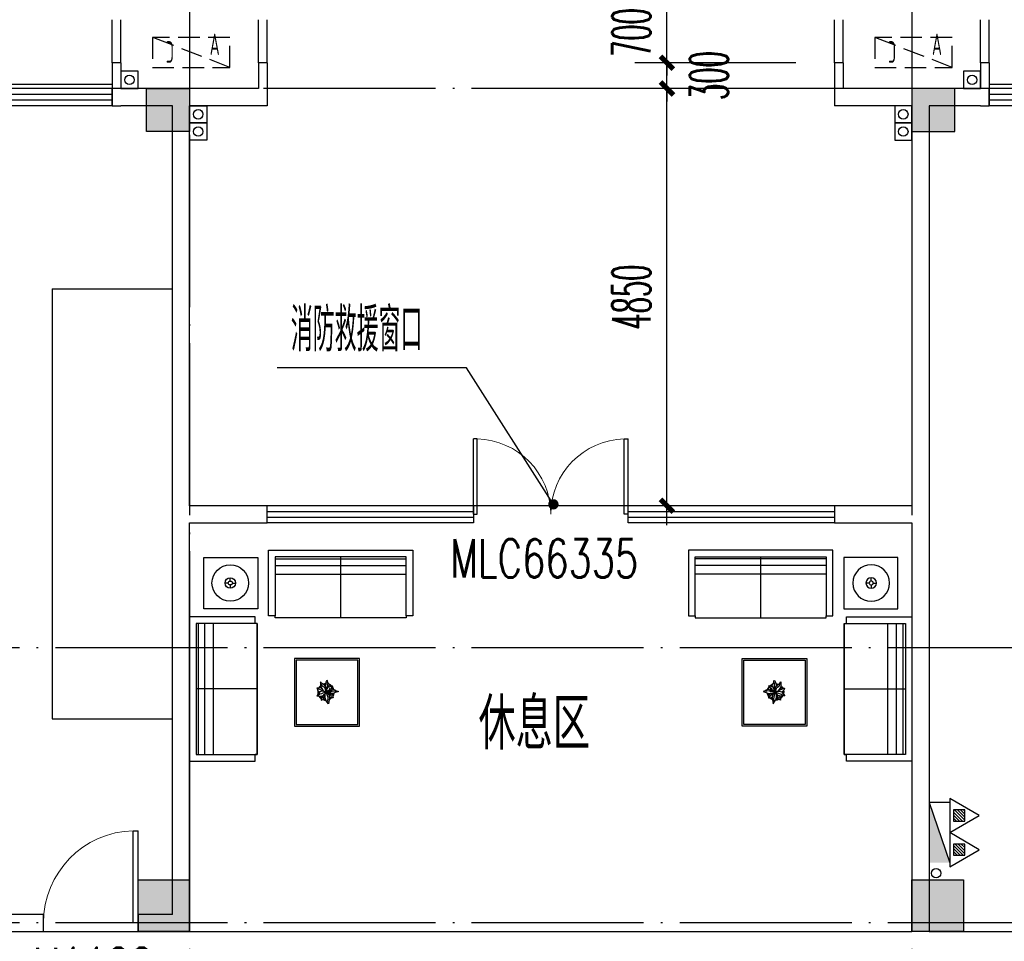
# Model space of a CAD drawing. Extents: x 1779708 to 7299578, y -1121471 to 88434.
# Tile 110 of 256: x 4354691 to 4366142, y -1019757 to -1009043. Entities that reach past the tile are written whole.
import ezdxf

# ---------------------------------------------------------------- set-up
doc = ezdxf.new("R2010")
doc.units = 0
doc.header["$LTSCALE"] = 1000
doc.header["$MEASUREMENT"] = 0
doc.linetypes.add('DASH', pattern=[0.35, 0.25, -0.1])
doc.linetypes.add('DOTE', pattern=[2.42, 2, -0.2, 0.02, -0.2])
doc.layers.get('0').update_dxf_attribs({"linetype": 'CONTINUOUS'})
doc.layers.get('Defpoints').update_dxf_attribs({"linetype": 'CONTINUOUS'})
for name, color, linetype in [('11111111111111111111111111111', 50, 'DASH'), ('DIM_LEAD', 3, 'CONTINUOUS'), ('DIM_污水', 3, 'CONTINUOUS'), ('DOTE', 1, 'DOTE'), ('EQUIP_灭火器', 7, 'CONTINUOUS'), ('FUR', 9, 'CONTINUOUS'), ('P_PS_DIM', 1, 'CONTINUOUS'), ('PUB_DIM', 3, 'CONTINUOUS'), ('PUB_TEXT', 7, 'CONTINUOUS'), ('SPACE', 7, 'CONTINUOUS'), ('WALL', 255, 'CONTINUOUS'), ('WINDOW', 2, 'CONTINUOUS'), ('WINDOW_TEXT', 7, 'CONTINUOUS'), ('墙柱', 2, 'CONTINUOUS'), ('室外构件', 4, 'CONTINUOUS'), ('看线', 3, 'CONTINUOUS'), ('空调机位表示', 70, 'CONTINUOUS'), ('道路', 33, 'CONTINUOUS')]:
    doc.layers.add(name, color=color, linetype=linetype)
doc.styles.add('_TCH_DIM', font='SIMPLEX.shx', dxfattribs={"width": 0.7, "bigfont": 'GBCBIG.shx'})
doc.styles.add('_TCH_DIM_T3', font='SIMPLEX.shx', dxfattribs={"width": 0.494118, "bigfont": 'GBCBIG.shx'})
doc.styles.add('_TCH_SPACE', font='SIMPLEX', dxfattribs={"height": 5, "bigfont": 'GBCBIG'})
doc.styles.add('_TCH_WINDOW', font='SIMPLEX', dxfattribs={"height": 3.5, "bigfont": 'GBCBIG'})
doc.styles.get("Standard").update_dxf_attribs({"font": 'GBENOR', "bigfont": 'GBCBIG'})
doc.dimstyles.new('_TCH_ARCH&&150', dxfattribs={"dimtxt": 446.25, "dimasz": 150, "dimexe": 375, "dimexo": 450, "dimgap": 189.375, "dimtad": 1, "dimdec": 0, "dimzin": 0, "dimdsep": 46, "dimtxsty": '_TCH_DIM_T3', "dimblk": 'ARCHTICK', "dimcen": 0.09, "dimdle": 225, "dimclrt": 7, "dimazin": 2, "dimtfac": 1, "dimtdec": 0, "dimtix": 1, "dimtmove": 2, "dimatfit": 3, "dimfxl": 250, "dimtolj": 1, "dimtzin": 0, "dimarcsym": 0})

# ---------------------------------------------------------------- blocks, each defined once
blk = doc.blocks.new('A$C159220C3')
at = {"layer": 'DOTE'}
for p, q in [((42800, 149200), (42800, 7200)), ((51200, 149200), (51200, 7200)), ((86800, 60200), (7200, 60200)), ((86800, 53700), (7200, 53700)), ((86800, 50500), (7200, 50500))]:
    blk.add_line(p, q, dxfattribs=at)
blk = doc.blocks.new('A$C2BDF0305')
at = {"layer": 'FUR', "color": 9}
for p, q in [((1400, 5877), (0, 5877)), ((1400, 877), (1400, 5877)), ((1400, 877), (0, 877))]:
    blk.add_line(p, q, dxfattribs=at)
blk = doc.blocks.new('A$C46E9187A')
at = {"layer": '空调机位表示', "linetype": 'DASH'}
blk.add_lwpolyline([(0, 0), (0, 350), (900, 350), (900, 0)], close=True, dxfattribs=at)
blk.add_lwpolyline([(0, 0), (900, 350)], dxfattribs=at)
at = {"layer": '空调机位表示', "width": 0.6}
for s, p in [('A', (118, 145)), ('C', (651, 55))]:
    blk.add_text(s, height=250, dxfattribs=at).set_placement(p)
blk = doc.blocks.new('a1')
at = {"layer": '11111111111111111111111111111'}
for p, q in [((59122, 49136), (59122, 48936)), ((59322, 49136), (59122, 49136)), ((59322, 48936), (59322, 49136)), ((59122, 48936), (59322, 48936))]:
    blk.add_line(p, q, dxfattribs=at)
blk = doc.blocks.new('$TwtSys$00000545')
h = blk.add_hatch()
h.set_pattern_fill('ANSI31', color=256, scale=200, angle=180, style=0)
h.set_pattern_definition([(225, (199409.273, 63921.482), (17.6776695, -17.6776695), [])])
h.paths.add_polyline_path([(65, 174), (-65, 174), (-65, 44), (65, 44)])
for p, q in [((0, 344), (-198, 0)), ((198, 0), (0, 344)), ((-198, 0), (198, 0))]:
    blk.add_line(p, q)
blk.add_lwpolyline([(65, 174), (-65, 174), (-65, 44), (65, 44)], close=True)
blk = doc.blocks.new('$WINLIB2D$00000001')
at = {"color": 0}
for points in [[(-0.5, 0.5), (-0.5, -0.5)], [(-0.5, 0.5), (0.5, 0.5)], [(0.5, -0.5), (0.5, 0.5)], [(0.5, 0.1667), (-0.5, 0.1667)], [(0.5, -0.1667), (-0.5, -0.1667)], [(-0.5, -0.5), (0.5, -0.5)]]:
    blk.add_lwpolyline(points, dxfattribs=at)
blk = doc.blocks.new('$plan$00002595')
at = {"layer": 'FUR'}
for p, q in [((2519, 1538), (995, 1538)), ((995, 1538), (995, 852)), ((995, 1512), (2519, 1512)), ((1757, 826), (1757, 1538)), ((2519, 852), (2519, 1538)), ((995, 1436), (2519, 1436)), ((473, 1255), (473, 1293)), ((995, 1334), (2519, 1334)), ((450, 1232), (412, 1232)), ((473, 1210), (473, 1171)), ((496, 1232), (534, 1232)), ((76, 762), (76, -762)), ((762, 762), (76, 762)), ((102, -762), (102, 762)), ((178, -762), (178, 762)), ((279, -762), (279, 762)), ((1955, 335), (1240, 335)), ((1240, 335), (1240, -413)), ((1955, -413), (1955, 335)), ((787, 0), (76, 0)), ((1495, 11), (1480, 9)), ((1480, 9), (1486, -6)), ((1491, 4), (1517, -7)), ((1508, 13), (1495, 11)), ((1523, 13), (1508, 13)), ((1535, 69), (1523, 82)), ((1523, 82), (1523, 66)), ((1523, 66), (1524, 28)), ((1541, 3), (1523, 13)), ((1524, 28), (1536, 7)), ((1557, 53), (1535, 69)), ((1540, 40), (1535, 55)), ((1536, 7), (1549, -8)), ((1542, 34), (1540, 40)), ((1550, 27), (1542, 34)), ((1563, 22), (1550, 27)), ((1568, 42), (1557, 53)), ((1575, 9), (1563, 22)), ((1581, 28), (1568, 42)), ((1579, -11), (1575, 9)), ((1580, 43), (1578, 34)), ((1582, 63), (1580, 43)), ((1587, 10), (1581, 28)), ((1585, 81), (1582, 63)), ((1593, 94), (1585, 81)), ((1597, 18), (1587, 2)), ((1591, -21), (1587, 10)), ((1590, -13), (1600, 3)), ((1604, 98), (1593, 94)), ((1596, 74), (1600, 51)), ((1602, 38), (1597, 18)), ((1600, 51), (1602, 38)), ((1600, 3), (1612, 21)), ((1605, 95), (1604, 98)), ((1607, 79), (1605, 95)), ((1610, 69), (1607, 79)), ((1619, 59), (1610, 69)), ((1612, 21), (1633, 30)), ((1615, 22), (1620, 32)), ((1623, 48), (1619, 59)), ((1620, 32), (1623, 48)), ((1630, 5), (1633, 14)), ((1630, -8), (1630, 5)), ((1633, 30), (1650, 33)), ((1646, 6), (1642, -14)), ((1653, 24), (1646, 6)), ((1650, 33), (1666, 36)), ((1666, 36), (1653, 24)), ((1491, -64), (1478, -80)), ((1478, -80), (1501, -79)), ((1486, -6), (1489, -14)), ((1489, -14), (1503, -31)), ((1504, -48), (1491, -64)), ((1516, -61), (1495, -75)), ((1501, -79), (1519, -84)), ((1503, -31), (1513, -34)), ((1514, -35), (1504, -48)), ((1527, -30), (1514, -35)), ((1532, -57), (1516, -61)), ((1517, -7), (1528, -11)), ((1519, -84), (1539, -81)), ((1544, -26), (1527, -30)), ((1528, -11), (1558, -26)), ((1531, -105), (1528, -129)), ((1540, -87), (1531, -105)), ((1551, -48), (1532, -57)), ((1539, -81), (1557, -75)), ((1548, -79), (1540, -87)), ((1563, -27), (1544, -26)), ((1558, -98), (1544, -105)), ((1549, -8), (1559, -24)), ((1566, -44), (1551, -48)), ((1552, -123), (1562, -110)), ((1557, -75), (1565, -64)), ((1566, -88), (1558, -98)), ((1559, -24), (1580, -35)), ((1562, -110), (1576, -97)), ((1565, -64), (1576, -55)), ((1581, -33), (1566, -44)), ((1574, -75), (1566, -88)), ((1576, -70), (1579, -50)), ((1576, -55), (1578, -51)), ((1576, -96), (1576, -70)), ((1580, -116), (1576, -96)), ((1587, -32), (1579, -11)), ((1579, -50), (1585, -30)), ((1580, -35), (1587, -32)), ((1585, -30), (1605, -48)), ((1585, -32), (1596, -66)), ((1587, -34), (1591, -21)), ((1589, -32), (1598, -21)), ((1589, -35), (1589, -32)), ((1605, -33), (1589, -35)), ((1591, -35), (1618, -36)), ((1596, -66), (1607, -95)), ((1598, -21), (1612, -13)), ((1619, -50), (1602, -46)), ((1616, -27), (1605, -33)), ((1605, -48), (1622, -77)), ((1608, -113), (1605, -135)), ((1607, -95), (1608, -113)), ((1630, -64), (1611, -59)), ((1612, -13), (1625, -15)), ((1631, -27), (1616, -27)), ((1618, -36), (1640, -35)), ((1634, -51), (1619, -50)), ((1622, -77), (1625, -115)), ((1637, -100), (1623, -92)), ((1625, -15), (1630, -8)), ((1642, -71), (1630, -64)), ((1642, -14), (1631, -27)), ((1669, -51), (1634, -51)), ((1650, -101), (1637, -100)), ((1640, -13), (1656, -9)), ((1640, -35), (1650, -26)), ((1640, -52), (1653, -60)), ((1649, -82), (1642, -71)), ((1654, -88), (1649, -82)), ((1650, -26), (1659, -24)), ((1668, -101), (1650, -101)), ((1653, -60), (1666, -76)), ((1656, -9), (1679, -6)), ((1659, -24), (1684, -22)), ((1666, -76), (1667, -90)), ((1667, -90), (1668, -101)), ((1693, -42), (1669, -51)), ((1679, -6), (1698, -12)), ((1684, -22), (1699, -29)), ((1718, -34), (1693, -42)), ((1698, -12), (1707, -24)), ((1707, -24), (1719, -27)), ((1730, -28), (1718, -34)), ((1719, -27), (1730, -28)), ((1528, -129), (1537, -126)), ((1537, -126), (1552, -123)), ((1589, -139), (1580, -116)), ((1600, -152), (1589, -139)), ((1615, -171), (1600, -152)), ((1605, -135), (1608, -145)), ((1619, -144), (1615, -171)), ((1625, -115), (1619, -144)), ((1240, -413), (1955, -413)), ((76, -762), (762, -762))]:
    blk.add_line(p, q, dxfattribs=at)
for points in [[(2519, 852), (2519, 826), (995, 826), (995, 852), (919, 852), (919, 1614), (2596, 1614), (2596, 852)], [(792, 930), (164, 930), (164, 1530), (792, 1530)], [(787, 762), (762, 762), (762, 838), (0, 838), (0, -838), (762, -838), (762, -762), (787, -762)], [(787, 762), (787, 762), (787, -762), (762, -762), (787, -762)], [(1975, -433), (1975, 355), (1220, 355), (1220, -433)]]:
    blk.add_lwpolyline(points, close=True, dxfattribs=at)
for radius in [213, 61, 22.9]:
    blk.add_circle((473, 1232), radius, dxfattribs=at)
for radius, start, end in [(96, 130.6606, 151.3393), (88, 135.0835, 147.5023), (96, 92.503, 110.4563), (88, 93.2699, 107.4002), (96, 44.8021, 69.1804), (88, 48.4756, 65.3347), (88, 17.9864, 40.5771), (96, 17.123, 40.9816), (96, 169.7038, 196.1281), (88, 174.1886, 192.4028), (96, 208.3455, 234.4541), (88, 213.3868, 232.0756), (96, 292.9768, 315.8473), (88, 296.2761, 311.1349), (88, 332.6899, 349.5345), (96, 326.9563, 352.295), (96, 248.5862, 269.7442), (88, 250.6559, 267.5058)]:
    blk.add_arc((1586, -34), radius, start, end, dxfattribs=at)
blk = doc.blocks.new('_ArchTick')
at = {"color": 0, "linetype": 'ByBlock', "const_width": 0.4}
blk.add_lwpolyline([(-0.5, -0.5), (0.5, 0.5)], dxfattribs=at)
blk = doc.blocks.new('*D4959')
at = {"layer": 'Defpoints', "color": 0, "transparency": 16777216}
for p in [(4362219, -1008843), (4364167, -1008843), (4364167, -1009543)]:
    blk.add_point(p, dxfattribs=at)
at = {"layer": 'PUB_DIM', "color": 0, "lineweight": -2, "transparency": 16777216}
for p, q in [((4362219, -1008843), (4362219, -1008693)), ((4363717, -1008843), (4361844, -1008843)), ((4362219, -1009543), (4362219, -1008843)), ((4363717, -1009543), (4361844, -1009543)), ((4362219, -1009543), (4362219, -1009693))]:
    blk.add_line(p, q, dxfattribs=at)
at = {"layer": 'PUB_DIM', "color": 0, "lineweight": -2, "transparency": 16777216, "xscale": 150, "yscale": 150, "zscale": 150}
for p, rotation in [((4362219, -1008843), 270), ((4362219, -1009543), 90)]:
    blk.add_blockref('_ArchTick', p, dxfattribs=dict(at, rotation=rotation))
at = {"layer": 'PUB_DIM', "color": 7, "transparency": 16777216, "insert": (4361806, -1009193), "char_height": 446.2, "attachment_point": 5, "rotation": 90, "style": '_TCH_DIM_T3'}
blk.add_mtext('\\A1;700', dxfattribs=at)
blk = doc.blocks.new('*D4960')
at = {"layer": 'Defpoints', "color": 0, "transparency": 16777216}
for p in [(4362219, -1009543), (4364167, -1009543), (4364167, -1009843)]:
    blk.add_point(p, dxfattribs=at)
at = {"layer": 'PUB_DIM', "color": 0, "lineweight": -2, "transparency": 16777216}
for p, q in [((4362219, -1009543), (4362219, -1009393)), ((4363717, -1009543), (4361844, -1009543)), ((4362219, -1009843), (4362219, -1009543)), ((4363717, -1009843), (4361844, -1009843)), ((4362219, -1009843), (4362219, -1009993))]:
    blk.add_line(p, q, dxfattribs=at)
at = {"layer": 'PUB_DIM', "color": 0, "lineweight": -2, "transparency": 16777216, "xscale": 150, "yscale": 150, "zscale": 150}
for p, rotation in [((4362219, -1009543), 270), ((4362219, -1009843), 90)]:
    blk.add_blockref('_ArchTick', p, dxfattribs=dict(at, rotation=rotation))
at = {"layer": 'PUB_DIM', "color": 7, "transparency": 16777216, "insert": (4362706, -1009693), "char_height": 446.2, "attachment_point": 5, "rotation": 90, "style": '_TCH_DIM_T3'}
blk.add_mtext('\\A1;300', dxfattribs=at)
blk = doc.blocks.new('*D4961')
at = {"layer": 'Defpoints', "color": 0, "transparency": 16777216}
for p in [(4362219, -1009843), (4364167, -1009843), (4364167, -1014693)]:
    blk.add_point(p, dxfattribs=at)
at = {"layer": 'PUB_DIM', "color": 0, "lineweight": -2, "transparency": 16777216}
for p, q in [((4362219, -1014918), (4362219, -1009618)), ((4363717, -1009843), (4361844, -1009843)), ((4363717, -1014693), (4361844, -1014693))]:
    blk.add_line(p, q, dxfattribs=at)
at = {"layer": 'PUB_DIM', "color": 0, "lineweight": -2, "transparency": 16777216, "xscale": 150, "yscale": 150, "zscale": 150}
for p, rotation in [((4362219, -1009843), 90), ((4362219, -1014693), 270)]:
    blk.add_blockref('_ArchTick', p, dxfattribs=dict(at, rotation=rotation))
at = {"layer": 'PUB_DIM', "color": 7, "transparency": 16777216, "insert": (4361806, -1012268), "char_height": 446.2, "attachment_point": 5, "rotation": 90, "style": '_TCH_DIM_T3'}
blk.add_mtext('\\A1;4850', dxfattribs=at)
blk = doc.blocks.new('$DorLib2D$00000002')
for p, q in [((-0.5, 0), (-0.5, 0.4875)), ((-0.475, 0.4875), (-0.5, 0.4875)), ((-0.475, 0), (-0.475, 0.4875)), ((0.475, 0), (0.475, 0.4875)), ((0.475, 0.4875), (0.5, 0.4875)), ((0.5, 0), (0.5, 0.4875)), ((-0.5, 0), (-0.475, 0)), ((0.5, 0), (0.475, 0))]:
    blk.add_line(p, q)
at = {"lineweight": 13}
for centre, start, end in [((-0.4875, 0), 0, 88.53072), ((0.4875, 0), 91.46928, 180)]:
    blk.add_arc(centre, 0.4875, start, end, dxfattribs=at)
blk = doc.blocks.new('$DorLib2D$00000001')
for p, q in [((0.45, 0.975), (0.5, 0.975)), ((0.45, 0), (0.45, 0.975)), ((0.5, 0), (0.5, 0.975)), ((0.5, 0), (0.45, 0))]:
    blk.add_line(p, q)
at = {"lineweight": 13}
blk.add_arc((0.475, 0), 0.975, 91.4693, 180, dxfattribs=at)

msp = doc.modelspace()

# ---------------------------------------------------------------- hatches: boundary and pattern name
at = {"layer": '墙柱'}
h = msp.add_hatch(color=256, dxfattribs=at)
h.paths.add_polyline_path([(4323067.1, -1009843.3), (4324067.1, -1009843.3), (4324067.1, -1010343.3), (4323067.1, -1010343.3)])
h.paths.add_polyline_path([(4323067.1, -1016093.3), (4324067.1, -1016093.3), (4324067.1, -1016593.3), (4323067.1, -1016593.3)])
h.paths.add_polyline_path([(4323067.1, -1022643.3), (4324067.1, -1022643.3), (4324067.1, -1023143.3), (4323067.1, -1023143.3)])
h.paths.add_polyline_path([(4397967.1, -1051543.3), (4398667.1, -1051543.3), (4398667.1, -1051043.3), (4397967.1, -1051043.3)])
h.paths.add_polyline_path([(4347917.1, -1019143.3), (4348617.1, -1019143.3), (4348617.1, -1019643.3), (4347917.1, -1019643.3)])
h.paths.add_polyline_path([(4389917.1, -1051543.3), (4390617.1, -1051543.3), (4390617.1, -1051043.3), (4389917.1, -1051043.3)])
h.paths.add_polyline_path([(4347917.1, -1051543.3), (4348617.1, -1051543.3), (4348617.1, -1051043.3), (4347917.1, -1051043.3)])
h.paths.add_polyline_path([(4323567.1, -1028493.3), (4324067.1, -1028493.3), (4324067.1, -1028993.3), (4323567.1, -1028993.3)])
h.paths.add_polyline_path([(4350197.1, -1045743.3), (4350197.1, -1045443.3), (4349297.1, -1045443.3), (4349297.1, -1045743.3)])
h.paths.add_polyline_path([(4377567.1, -1060843.3), (4378067.1, -1060843.3), (4378067.1, -1060343.3), (4377567.1, -1060343.3)])
h.paths.add_polyline_path([(4339667.1, -1009843.3), (4340167.1, -1009843.3), (4340167.1, -1010343.3), (4339667.1, -1010343.3)])
h.paths.add_polyline_path([(4347967.1, -1009843.3), (4348567.1, -1009843.3), (4348567.1, -1010343.3), (4347967.1, -1010343.3)])
h.paths.add_polyline_path([(4365067.1, -1019043.3), (4365667.1, -1019043.3), (4365667.1, -1019643.3), (4365067.1, -1019643.3)])
h.paths.add_polyline_path([(4381567.1, -1027843.3), (4382167.1, -1027843.3), (4382167.1, -1028443.3), (4381567.1, -1028443.3)])
h.paths.add_polyline_path([(4336067.1, -1015993.3), (4336567.1, -1015993.3), (4336567.1, -1016693.3), (4336067.1, -1016693.3)])
h.paths.add_polyline_path([(4389767.1, -1023743.3), (4390267.1, -1023743.3), (4390267.1, -1024243.3), (4389767.1, -1024243.3)])
h.paths.add_polyline_path([(4339567.1, -1048043.3), (4340167.1, -1048043.3), (4340167.1, -1047543.3), (4339567.1, -1047543.3)])
h.paths.add_polyline_path([(4343767.1, -1041443.3), (4344267.1, -1041443.3), (4344267.1, -1040943.3), (4343767.1, -1040943.3)])
h.paths.add_polyline_path([(4343767.1, -1034843.3), (4344267.1, -1034843.3), (4344267.1, -1034343.3), (4343767.1, -1034343.3)])
h.paths.add_polyline_path([(4336067.1, -1029093.3), (4336567.1, -1029093.3), (4336567.1, -1028393.3), (4336067.1, -1028393.3)])
h.paths.add_polyline_path([(4343767.1, -1022643.3), (4344267.1, -1022643.3), (4344267.1, -1023143.3), (4343767.1, -1023143.3)])
h.paths.add_polyline_path([(4336067.1, -1009843.3), (4336567.1, -1009843.3), (4336567.1, -1010343.3), (4336067.1, -1010343.3)])
h.paths.add_polyline_path([(4377967.1, -1036343.3), (4377467.1, -1036343.3), (4377467.1, -1035843.3), (4377967.1, -1035843.3)])
h.paths.add_polyline_path([(4397967.1, -1019143.3), (4398667.1, -1019143.3), (4398667.1, -1019643.3), (4397967.1, -1019643.3)])
h.paths.add_polyline_path([(4331467.1, -1048043.3), (4331967.1, -1048043.3), (4331967.1, -1047543.3), (4331467.1, -1047543.3)])
h.paths.add_polyline_path([(4389917.1, -1036443.3), (4390617.1, -1036443.3), (4390617.1, -1035843.3), (4389917.1, -1035843.3)])
h.paths.add_polyline_path([(4397967.1, -1035843.3), (4398667.1, -1035843.3), (4398667.1, -1036443.3), (4397967.1, -1036443.3)])
h.paths.add_polyline_path([(4381567.1, -1035843.3), (4382167.1, -1035843.3), (4382167.1, -1036443.3), (4381567.1, -1036443.3)])
h.paths.add_polyline_path([(4389767.1, -1027943.3), (4390267.1, -1027943.3), (4390267.1, -1028443.3), (4389767.1, -1028443.3)])
h.paths.add_polyline_path([(4377467.1, -1027943.3), (4377967.1, -1027943.3), (4377967.1, -1028443.3), (4377467.1, -1028443.3)])
h.paths.add_polyline_path([(4373217.1, -1048043.3), (4373717.1, -1048043.3), (4373717.1, -1047543.3), (4373217.1, -1047543.3)])
h.paths.add_polyline_path([(4369267.1, -1009843.3), (4369767.1, -1009843.3), (4369767.1, -1010343.3), (4369267.1, -1010343.3)])
h.paths.add_polyline_path([(4365567.1, -1022643.3), (4365067.1, -1022643.3), (4365067.1, -1023143.3), (4365567.1, -1023143.3)])
h.paths.add_polyline_path([(4365567.1, -1009843.3), (4365067.1, -1009843.3), (4365067.1, -1010343.3), (4365567.1, -1010343.3)])
h.paths.add_polyline_path([(4347967.1, -1022643.3), (4348467.1, -1022643.3), (4348467.1, -1023143.3), (4347967.1, -1023143.3)])
h.paths.add_polyline_path([(4343767.1, -1028993.3), (4344267.1, -1028993.3), (4344267.1, -1028493.3), (4343767.1, -1028493.3)])
h.paths.add_polyline_path([(4336067.1, -1023343.3), (4336567.1, -1023343.3), (4336567.1, -1022643.3), (4336067.1, -1022643.3)])
h.paths.add_polyline_path([(4339567.1, -1034843.3), (4340167.1, -1034843.3), (4340167.1, -1034343.3), (4339567.1, -1034343.3)])
h.paths.add_polyline_path([(4331167.1, -1034843.3), (4331767.1, -1034843.3), (4331767.1, -1034343.3), (4331167.1, -1034343.3)])
h.paths.add_polyline_path([(4323067.1, -1034843.3), (4324067.1, -1034843.3), (4324067.1, -1034343.3), (4323067.1, -1034343.3)])
h.paths.add_polyline_path([(4339567.1, -1041543.3), (4340167.1, -1041543.3), (4340167.1, -1040943.3), (4339567.1, -1040943.3)])
h.paths.add_polyline_path([(4331467.1, -1041543.3), (4331967.1, -1041543.3), (4331967.1, -1040943.3), (4331467.1, -1040943.3)])
h.paths.add_polyline_path([(4397967.1, -1022343.3), (4398667.1, -1022343.3), (4398667.1, -1022843.3), (4397967.1, -1022843.3)])
h.paths.add_polyline_path([(4398167.1, -1009843.3), (4398667.1, -1009843.3), (4398667.1, -1010343.3), (4398167.1, -1010343.3)])
h.paths.add_polyline_path([(4389917.1, -1018943.3), (4390617.1, -1018943.3), (4390617.1, -1019643.3), (4389917.1, -1019643.3)])
h.paths.add_polyline_path([(4389867.1, -1009843.3), (4390667.1, -1009843.3), (4390667.1, -1010343.3), (4389867.1, -1010343.3)])
h.paths.add_polyline_path([(4381517.1, -1018943.3), (4382217.1, -1018943.3), (4382217.1, -1019643.3), (4381517.1, -1019643.3)])
h.paths.add_polyline_path([(4381567.1, -1009843.3), (4382167.1, -1009843.3), (4382167.1, -1010343.3), (4381567.1, -1010343.3)])
h.paths.add_polyline_path([(4373217.1, -1022643.3), (4373717.1, -1022643.3), (4373717.1, -1023143.3), (4373217.1, -1023143.3)])
h.paths.add_polyline_path([(4373117.1, -1019143.3), (4373817.1, -1019143.3), (4373817.1, -1019643.3), (4373117.1, -1019643.3)])
h.paths.add_polyline_path([(4373217.1, -1009843.3), (4373717.1, -1009843.3), (4373717.1, -1010343.3), (4373217.1, -1010343.3)])
h.paths.add_polyline_path([(4356167.1, -1022643.3), (4356667.1, -1022643.3), (4356667.1, -1023143.3), (4356167.1, -1023143.3)])
h.paths.add_polyline_path([(4356067.1, -1019043.3), (4356667.1, -1019043.3), (4356667.1, -1019643.3), (4356067.1, -1019643.3)])
h.paths.add_polyline_path([(4339567.1, -1019043.3), (4340167.1, -1019043.3), (4340167.1, -1019643.3), (4339567.1, -1019643.3)])
h.paths.add_polyline_path([(4356167.1, -1009843.3), (4356667.1, -1009843.3), (4356667.1, -1010343.3), (4356167.1, -1010343.3)])
h.paths.add_polyline_path([(4389917.1, -1048043.3), (4390617.1, -1048043.3), (4390617.1, -1047443.3), (4389917.1, -1047443.3)])
h.paths.add_polyline_path([(4397967.1, -1060843.3), (4398667.1, -1060843.3), (4398667.1, -1060343.3), (4397967.1, -1060343.3)])
h.paths.add_polyline_path([(4389967.1, -1060843.3), (4390567.1, -1060843.3), (4390567.1, -1060343.3), (4389967.1, -1060343.3)])
h.paths.add_polyline_path([(4381567.1, -1048043.3), (4382167.1, -1048043.3), (4382167.1, -1047443.3), (4381567.1, -1047443.3)])
h.paths.add_polyline_path([(4381517.1, -1051543.3), (4382217.1, -1051543.3), (4382217.1, -1051043.3), (4381517.1, -1051043.3)])
h.paths.add_polyline_path([(4381617.1, -1060843.3), (4382117.1, -1060843.3), (4382117.1, -1060343.3), (4381617.1, -1060343.3)])
h.paths.add_polyline_path([(4373167.1, -1051643.3), (4373767.1, -1051643.3), (4373767.1, -1051043.3), (4373167.1, -1051043.3)])
h.paths.add_polyline_path([(4373167.1, -1060843.3), (4373767.1, -1060843.3), (4373767.1, -1060343.3), (4373167.1, -1060343.3)])
h.paths.add_polyline_path([(4365067.1, -1048043.3), (4365567.1, -1048043.3), (4365567.1, -1047543.3), (4365067.1, -1047543.3)])
h.paths.add_polyline_path([(4365067.1, -1051643.3), (4365667.1, -1051643.3), (4365667.1, -1051043.3), (4365067.1, -1051043.3)])
h.paths.add_polyline_path([(4356167.1, -1048043.3), (4356667.1, -1048043.3), (4356667.1, -1047543.3), (4356167.1, -1047543.3)])
h.paths.add_polyline_path([(4348127.1, -1048043.3), (4348727.1, -1048043.3), (4348727.1, -1047643.3), (4348127.1, -1047643.3)])
h.paths.add_polyline_path([(4356067.1, -1051643.3), (4356667.1, -1051643.3), (4356667.1, -1051043.3), (4356067.1, -1051043.3)])
h.paths.add_polyline_path([(4323067.1, -1048343.3), (4323767.1, -1048343.3), (4323767.1, -1047843.3), (4323067.1, -1047843.3)])
h.paths.add_polyline_path([(4323067.1, -1051543.3), (4323767.1, -1051543.3), (4323767.1, -1051043.3), (4323067.1, -1051043.3)])
h.paths.add_polyline_path([(4331117.1, -1051543.3), (4331817.1, -1051543.3), (4331817.1, -1051043.3), (4331117.1, -1051043.3)])
h.paths.add_polyline_path([(4339567.1, -1051643.3), (4340167.1, -1051643.3), (4340167.1, -1051043.3), (4339567.1, -1051043.3)])
h.paths.add_polyline_path([(4365067.1, -1060843.3), (4365567.1, -1060843.3), (4365567.1, -1060343.3), (4365067.1, -1060343.3)])
h.paths.add_polyline_path([(4356167.1, -1060843.3), (4356667.1, -1060843.3), (4356667.1, -1060343.3), (4356167.1, -1060343.3)])
h.paths.add_polyline_path([(4347967.1, -1060843.3), (4348567.1, -1060843.3), (4348567.1, -1060343.3), (4347967.1, -1060343.3)])
h.paths.add_polyline_path([(4339567.1, -1060843.3), (4340167.1, -1060843.3), (4340167.1, -1060343.3), (4339567.1, -1060343.3)])
h.paths.add_polyline_path([(4331117.1, -1060843.3), (4331817.1, -1060843.3), (4331817.1, -1060343.3), (4331117.1, -1060343.3)])
h.paths.add_polyline_path([(4323067.1, -1060843.3), (4323567.1, -1060843.3), (4323567.1, -1060343.3), (4323067.1, -1060343.3)])
h.paths.add_polyline_path([(4397967.1, -1048043.3), (4398667.1, -1048043.3), (4398667.1, -1047443.3), (4397967.1, -1047443.3)])
h.paths.add_polyline_path([(4323067.1, -973843.3), (4324067.1, -973843.3), (4324067.1, -973343.3), (4323067.1, -973343.3)])
h.paths.add_polyline_path([(4323067.1, -967593.3), (4324067.1, -967593.3), (4324067.1, -967093.3), (4323067.1, -967093.3)])
h.paths.add_polyline_path([(4323067.1, -961043.3), (4324067.1, -961043.3), (4324067.1, -960543.3), (4323067.1, -960543.3)])
h.paths.add_polyline_path([(4397967.1, -932143.3), (4398667.1, -932143.3), (4398667.1, -932643.3), (4397967.1, -932643.3)])
h.paths.add_polyline_path([(4347917.1, -964543.3), (4348617.1, -964543.3), (4348617.1, -964043.3), (4347917.1, -964043.3)])
h.paths.add_polyline_path([(4389917.1, -932143.3), (4390617.1, -932143.3), (4390617.1, -932643.3), (4389917.1, -932643.3)])
h.paths.add_polyline_path([(4347917.1, -932143.3), (4348617.1, -932143.3), (4348617.1, -932643.3), (4347917.1, -932643.3)])
h.paths.add_polyline_path([(4323567.1, -955193.3), (4324067.1, -955193.3), (4324067.1, -954693.3), (4323567.1, -954693.3)])
h.paths.add_polyline_path([(4350197.1, -937943.3), (4350197.1, -938243.3), (4349297.1, -938243.3), (4349297.1, -937943.3)])
h.paths.add_polyline_path([(4377567.1, -922843.3), (4378067.1, -922843.3), (4378067.1, -923343.3), (4377567.1, -923343.3)])
h.paths.add_polyline_path([(4339667.1, -973843.3), (4340167.1, -973843.3), (4340167.1, -973343.3), (4339667.1, -973343.3)])
h.paths.add_polyline_path([(4347967.1, -973843.3), (4348567.1, -973843.3), (4348567.1, -973343.3), (4347967.1, -973343.3)])
h.paths.add_polyline_path([(4365067.1, -964643.3), (4365667.1, -964643.3), (4365667.1, -964043.3), (4365067.1, -964043.3)])
h.paths.add_polyline_path([(4381567.1, -955843.3), (4382167.1, -955843.3), (4382167.1, -955243.3), (4381567.1, -955243.3)])
h.paths.add_polyline_path([(4336067.1, -967693.3), (4336567.1, -967693.3), (4336567.1, -966993.3), (4336067.1, -966993.3)])
h.paths.add_polyline_path([(4389767.1, -959943.3), (4390267.1, -959943.3), (4390267.1, -959443.3), (4389767.1, -959443.3)])
h.paths.add_polyline_path([(4339567.1, -935643.3), (4340167.1, -935643.3), (4340167.1, -936143.3), (4339567.1, -936143.3)])
h.paths.add_polyline_path([(4343767.1, -942243.3), (4344267.1, -942243.3), (4344267.1, -942743.3), (4343767.1, -942743.3)])
h.paths.add_polyline_path([(4343767.1, -948843.3), (4344267.1, -948843.3), (4344267.1, -949343.3), (4343767.1, -949343.3)])
h.paths.add_polyline_path([(4336067.1, -954593.3), (4336567.1, -954593.3), (4336567.1, -955293.3), (4336067.1, -955293.3)])
h.paths.add_polyline_path([(4343767.1, -961043.3), (4344267.1, -961043.3), (4344267.1, -960543.3), (4343767.1, -960543.3)])
h.paths.add_polyline_path([(4336067.1, -973843.3), (4336567.1, -973843.3), (4336567.1, -973343.3), (4336067.1, -973343.3)])
h.paths.add_polyline_path([(4377967.1, -947343.3), (4377467.1, -947343.3), (4377467.1, -947843.3), (4377967.1, -947843.3)])
h.paths.add_polyline_path([(4397967.1, -964543.3), (4398667.1, -964543.3), (4398667.1, -964043.3), (4397967.1, -964043.3)])
h.paths.add_polyline_path([(4331467.1, -935643.3), (4331967.1, -935643.3), (4331967.1, -936143.3), (4331467.1, -936143.3)])
h.paths.add_polyline_path([(4389917.1, -947243.3), (4390617.1, -947243.3), (4390617.1, -947843.3), (4389917.1, -947843.3)])
h.paths.add_polyline_path([(4397967.1, -947843.3), (4398667.1, -947843.3), (4398667.1, -947243.3), (4397967.1, -947243.3)])
h.paths.add_polyline_path([(4381567.1, -947843.3), (4382167.1, -947843.3), (4382167.1, -947243.3), (4381567.1, -947243.3)])
h.paths.add_polyline_path([(4389767.1, -955743.3), (4390267.1, -955743.3), (4390267.1, -955243.3), (4389767.1, -955243.3)])
h.paths.add_polyline_path([(4377467.1, -955743.3), (4377967.1, -955743.3), (4377967.1, -955243.3), (4377467.1, -955243.3)])
h.paths.add_polyline_path([(4373217.1, -935643.3), (4373717.1, -935643.3), (4373717.1, -936143.3), (4373217.1, -936143.3)])
h.paths.add_polyline_path([(4369267.1, -973843.3), (4369767.1, -973843.3), (4369767.1, -973343.3), (4369267.1, -973343.3)])
h.paths.add_polyline_path([(4365567.1, -961043.3), (4365067.1, -961043.3), (4365067.1, -960543.3), (4365567.1, -960543.3)])
h.paths.add_polyline_path([(4365567.1, -973843.3), (4365067.1, -973843.3), (4365067.1, -973343.3), (4365567.1, -973343.3)])
h.paths.add_polyline_path([(4347967.1, -961043.3), (4348467.1, -961043.3), (4348467.1, -960543.3), (4347967.1, -960543.3)])
h.paths.add_polyline_path([(4343767.1, -954693.3), (4344267.1, -954693.3), (4344267.1, -955193.3), (4343767.1, -955193.3)])
h.paths.add_polyline_path([(4336067.1, -960343.3), (4336567.1, -960343.3), (4336567.1, -961043.3), (4336067.1, -961043.3)])
h.paths.add_polyline_path([(4339567.1, -948843.3), (4340167.1, -948843.3), (4340167.1, -949343.3), (4339567.1, -949343.3)])
h.paths.add_polyline_path([(4331167.1, -948843.3), (4331767.1, -948843.3), (4331767.1, -949343.3), (4331167.1, -949343.3)])
h.paths.add_polyline_path([(4323067.1, -948843.3), (4324067.1, -948843.3), (4324067.1, -949343.3), (4323067.1, -949343.3)])
h.paths.add_polyline_path([(4339567.1, -942143.3), (4340167.1, -942143.3), (4340167.1, -942743.3), (4339567.1, -942743.3)])
h.paths.add_polyline_path([(4331467.1, -942143.3), (4331967.1, -942143.3), (4331967.1, -942743.3), (4331467.1, -942743.3)])
h.paths.add_polyline_path([(4397967.1, -961343.3), (4398667.1, -961343.3), (4398667.1, -960843.3), (4397967.1, -960843.3)])
h.paths.add_polyline_path([(4398167.1, -973843.3), (4398667.1, -973843.3), (4398667.1, -973343.3), (4398167.1, -973343.3)])
h.paths.add_polyline_path([(4389917.1, -964743.3), (4390617.1, -964743.3), (4390617.1, -964043.3), (4389917.1, -964043.3)])
h.paths.add_polyline_path([(4389867.1, -973843.3), (4390667.1, -973843.3), (4390667.1, -973343.3), (4389867.1, -973343.3)])
h.paths.add_polyline_path([(4381517.1, -964743.3), (4382217.1, -964743.3), (4382217.1, -964043.3), (4381517.1, -964043.3)])
h.paths.add_polyline_path([(4381567.1, -973843.3), (4382167.1, -973843.3), (4382167.1, -973343.3), (4381567.1, -973343.3)])
h.paths.add_polyline_path([(4373217.1, -961043.3), (4373717.1, -961043.3), (4373717.1, -960543.3), (4373217.1, -960543.3)])
h.paths.add_polyline_path([(4373117.1, -964543.3), (4373817.1, -964543.3), (4373817.1, -964043.3), (4373117.1, -964043.3)])
h.paths.add_polyline_path([(4373217.1, -973843.3), (4373717.1, -973843.3), (4373717.1, -973343.3), (4373217.1, -973343.3)])
h.paths.add_polyline_path([(4356167.1, -961043.3), (4356667.1, -961043.3), (4356667.1, -960543.3), (4356167.1, -960543.3)])
h.paths.add_polyline_path([(4356067.1, -964643.3), (4356667.1, -964643.3), (4356667.1, -964043.3), (4356067.1, -964043.3)])
h.paths.add_polyline_path([(4339567.1, -964643.3), (4340167.1, -964643.3), (4340167.1, -964043.3), (4339567.1, -964043.3)])
h.paths.add_polyline_path([(4356167.1, -973843.3), (4356667.1, -973843.3), (4356667.1, -973343.3), (4356167.1, -973343.3)])
h.paths.add_polyline_path([(4389917.1, -935643.3), (4390617.1, -935643.3), (4390617.1, -936243.3), (4389917.1, -936243.3)])
h.paths.add_polyline_path([(4397967.1, -922843.3), (4398667.1, -922843.3), (4398667.1, -923343.3), (4397967.1, -923343.3)])
h.paths.add_polyline_path([(4389967.1, -922843.3), (4390567.1, -922843.3), (4390567.1, -923343.3), (4389967.1, -923343.3)])
h.paths.add_polyline_path([(4381567.1, -935643.3), (4382167.1, -935643.3), (4382167.1, -936243.3), (4381567.1, -936243.3)])
h.paths.add_polyline_path([(4381517.1, -932143.3), (4382217.1, -932143.3), (4382217.1, -932643.3), (4381517.1, -932643.3)])
h.paths.add_polyline_path([(4381617.1, -922843.3), (4382117.1, -922843.3), (4382117.1, -923343.3), (4381617.1, -923343.3)])
h.paths.add_polyline_path([(4373167.1, -932043.3), (4373767.1, -932043.3), (4373767.1, -932643.3), (4373167.1, -932643.3)])
h.paths.add_polyline_path([(4373167.1, -922843.3), (4373767.1, -922843.3), (4373767.1, -923343.3), (4373167.1, -923343.3)])
h.paths.add_polyline_path([(4365067.1, -935643.3), (4365567.1, -935643.3), (4365567.1, -936143.3), (4365067.1, -936143.3)])
h.paths.add_polyline_path([(4365067.1, -932043.3), (4365667.1, -932043.3), (4365667.1, -932643.3), (4365067.1, -932643.3)])
h.paths.add_polyline_path([(4356167.1, -935643.3), (4356667.1, -935643.3), (4356667.1, -936143.3), (4356167.1, -936143.3)])
h.paths.add_polyline_path([(4348127.1, -935643.3), (4348727.1, -935643.3), (4348727.1, -936043.3), (4348127.1, -936043.3)])
h.paths.add_polyline_path([(4356067.1, -932043.3), (4356667.1, -932043.3), (4356667.1, -932643.3), (4356067.1, -932643.3)])
h.paths.add_polyline_path([(4323067.1, -935343.3), (4323767.1, -935343.3), (4323767.1, -935843.3), (4323067.1, -935843.3)])
h.paths.add_polyline_path([(4323067.1, -932143.3), (4323767.1, -932143.3), (4323767.1, -932643.3), (4323067.1, -932643.3)])
h.paths.add_polyline_path([(4331117.1, -932143.3), (4331817.1, -932143.3), (4331817.1, -932643.3), (4331117.1, -932643.3)])
h.paths.add_polyline_path([(4339567.1, -932043.3), (4340167.1, -932043.3), (4340167.1, -932643.3), (4339567.1, -932643.3)])
h.paths.add_polyline_path([(4365067.1, -922843.3), (4365567.1, -922843.3), (4365567.1, -923343.3), (4365067.1, -923343.3)])
h.paths.add_polyline_path([(4356167.1, -922843.3), (4356667.1, -922843.3), (4356667.1, -923343.3), (4356167.1, -923343.3)])
h.paths.add_polyline_path([(4347967.1, -922843.3), (4348567.1, -922843.3), (4348567.1, -923343.3), (4347967.1, -923343.3)])
h.paths.add_polyline_path([(4339567.1, -922843.3), (4340167.1, -922843.3), (4340167.1, -923343.3), (4339567.1, -923343.3)])
h.paths.add_polyline_path([(4331117.1, -922843.3), (4331817.1, -922843.3), (4331817.1, -923343.3), (4331117.1, -923343.3)])
h.paths.add_polyline_path([(4323067.1, -922843.3), (4323567.1, -922843.3), (4323567.1, -923343.3), (4323067.1, -923343.3)])
h.paths.add_polyline_path([(4397967.1, -935643.3), (4398667.1, -935643.3), (4398667.1, -936243.3), (4397967.1, -936243.3)])

# ---------------------------------------------------------------- linework, layer by layer
at = {"color": 1}
for p, q in [((4365507.1, -1018143.3), (4365267.1, -1018143.3)), ((4365267.1, -1018143.3), (4365267.1, -1018843.3)), ((4365267.1, -1018143.3), (4365507.1, -1018843.3)), ((4365507.1, -1018143.3), (4365507.1, -1018843.3))]:
    msp.add_line(p, q, dxfattribs=at)
msp.add_solid([(4365267.1, -1018843.3), (4365507.1, -1018843.3), (4365267.1, -1018143.3)], dxfattribs=at)
at = {"layer": 'DIM_LEAD'}
for p, q in [((4359889.2, -1013090), (4357686.4, -1013090)), ((4360898.1, -1014677.2), (4359889.2, -1013090))]:
    msp.add_line(p, q, dxfattribs=at)
at = {"layer": 'DIM_LEAD', "const_width": 60}
msp.add_lwpolyline([(4360914.2, -1014702.5, 1), (4360882, -1014651.9, 1)], format="xyb", close=True, dxfattribs=at)
at = {"layer": 'DIM_污水', "color": 7}
for centre in [(4355967.1, -1009743.3), (4365767.1, -1009743.3), (4356767.1, -1010343.3), (4364967.1, -1010343.3)]:
    msp.add_circle(centre, 55, dxfattribs=at)
at = {"layer": 'DIM_污水', "color": 3}
for centre in [(4356767.1, -1010143.3), (4364967.1, -1010143.3)]:
    msp.add_circle(centre, 55, dxfattribs=at)
at = {"layer": 'DIM_污水', "color": 1}
msp.add_circle((4365348.8, -1018964.8), 55, dxfattribs=at)
at = {"layer": 'DOTE'}
msp.add_line((4365067.1, -1014693.3), (4356667.1, -1014693.3), dxfattribs=at)
at = {"layer": 'WALL'}
for p, q in [((4355767.1, -1009543.3), (4355767.1, -1009843.3)), ((4355867.1, -1009543.3), (4355767.1, -1009543.3)), ((4355867.1, -1009543.3), (4355867.1, -1009843.3)), ((4357467.1, -1009543.3), (4357467.1, -1009843.3)), ((4357567.1, -1009543.3), (4357467.1, -1009543.3)), ((4357567.1, -1009543.3), (4357567.1, -1010043.3)), ((4364167.1, -1009543.3), (4364167.1, -1010043.3)), ((4364267.1, -1009543.3), (4364167.1, -1009543.3)), ((4364267.1, -1009543.3), (4364267.1, -1009843.3)), ((4365867.1, -1009543.3), (4365867.1, -1009843.3)), ((4365967.1, -1009543.3), (4365867.1, -1009543.3)), ((4365967.1, -1009543.3), (4365967.1, -1009843.3)), ((4355767.1, -1009843.3), (4355767.1, -1010043.3)), ((4356567.1, -1009843.3), (4355867.1, -1009843.3)), ((4357467.1, -1009843.3), (4356567.1, -1009843.3)), ((4365167.1, -1009843.3), (4364267.1, -1009843.3)), ((4365867.1, -1009843.3), (4365167.1, -1009843.3)), ((4365967.1, -1010043.3), (4365967.1, -1009843.3)), ((4355767.1, -1010043.3), (4355867.1, -1010043.3)), ((4356467.1, -1010043.3), (4355867.1, -1010043.3)), ((4356467.1, -1014793.3), (4356467.1, -1010043.3)), ((4357567.1, -1010043.3), (4356667.1, -1010043.3)), ((4356667.1, -1014693.3), (4356667.1, -1010043.3)), ((4365067.1, -1010043.3), (4364167.1, -1010043.3)), ((4365067.1, -1010043.3), (4365067.1, -1014693.3)), ((4365267.1, -1010043.3), (4365267.1, -1014793.3)), ((4365867.1, -1010043.3), (4365267.1, -1010043.3)), ((4365867.1, -1010043.3), (4365967.1, -1010043.3)), ((4357567.1, -1014693.3), (4356667.1, -1014693.3)), ((4357567.1, -1014893.3), (4357567.1, -1014693.3)), ((4365067.1, -1014693.3), (4364167.1, -1014693.3)), ((4364167.1, -1014693.3), (4364167.1, -1014893.3)), ((4356467.1, -1019443.3), (4356467.1, -1014793.3)), ((4365267.1, -1014793.3), (4365267.1, -1019643.3)), ((4356667.1, -1019643.3), (4356667.1, -1014893.3)), ((4356667.1, -1014893.3), (4357567.1, -1014893.3)), ((4364167.1, -1014893.3), (4365067.1, -1014893.3)), ((4365067.1, -1014893.3), (4365067.1, -1019643.3)), ((4354967.1, -1019443.3), (4345267.1, -1019443.3)), ((4354967.1, -1019643.3), (4354967.1, -1019443.3)), ((4356467.1, -1019443.3), (4356067.1, -1019443.3)), ((4356067.1, -1019443.3), (4356067.1, -1019643.3)), ((4345267.1, -1019643.3), (4354967.1, -1019643.3)), ((4356067.1, -1019643.3), (4356667.1, -1019643.3)), ((4365267.1, -1019643.3), (4365067.1, -1019643.3))]:
    msp.add_line(p, q, dxfattribs=at)
at = {"layer": 'WINDOW'}
for p, q in [((4361767.1, -1014693.3), (4359967.1, -1014693.3)), ((4354967.1, -1019643.3), (4356067.1, -1019643.3))]:
    msp.add_line(p, q, dxfattribs=at)
at = {"layer": '墙柱'}
for points in [[(4356167.1, -1009843.3), (4356667.1, -1009843.3), (4356667.1, -1010343.3), (4356167.1, -1010343.3)], [(4365567.1, -1009843.3), (4365067.1, -1009843.3), (4365067.1, -1010343.3), (4365567.1, -1010343.3)], [(4356067.1, -1019043.3), (4356667.1, -1019043.3), (4356667.1, -1019643.3), (4356067.1, -1019643.3)], [(4365067.1, -1019043.3), (4365667.1, -1019043.3), (4365667.1, -1019643.3), (4365067.1, -1019643.3)]]:
    msp.add_lwpolyline(points, close=True, dxfattribs=at)
at = {"layer": '室外构件'}
for p, q in [((4356667.1, -1019643.3), (4365067.1, -1019643.3)), ((4365267.1, -1019643.3), (4381567.1, -1019643.3))]:
    msp.add_line(p, q, dxfattribs=at)
for points in [[(4355767.1, -1009543.3), (4355767.1, -1009043.3)], [(4355867.1, -1009543.3), (4355867.1, -1009043.3)], [(4357467.1, -1009543.3), (4357467.1, -1009043.3)], [(4357567.1, -1009543.3), (4357567.1, -1009043.3)], [(4364167.1, -1009543.3), (4364167.1, -1009043.3)], [(4364267.1, -1009543.3), (4364267.1, -1009043.3)], [(4365867.1, -1009543.3), (4365867.1, -1009043.3)], [(4365967.1, -1009543.3), (4365967.1, -1009043.3)]]:
    msp.add_lwpolyline(points, dxfattribs=at)
at = {"layer": '看线', "color": 190}
for p, q in [((4349167.1, -1009793.3), (4355767.1, -1009793.3)), ((4365967.1, -1009793.3), (4372567.1, -1009793.3))]:
    msp.add_line(p, q, dxfattribs=at)

# ---------------------------------------------------------------- block references
at = {"layer": 'EQUIP_灭火器', "color": 6, "rotation": 270}
for p in [(4365507.1, -1018294.9), (4365507.1, -1018691.7)]:
    msp.add_blockref('$TwtSys$00000545', p, dxfattribs=at)
at = {"layer": 'FUR', "color": 9, "rotation": 180}
msp.add_blockref('A$C2BDF0305', (4356467.1, -1011293.3), dxfattribs=at)
at = {"layer": 'P_PS_DIM', "color": 7}
for p in [(4296745.1, -1058778.9), (4306545.1, -1058778.9)]:
    msp.add_blockref('a1', p, dxfattribs=at)
at = {"layer": 'P_PS_DIM', "color": 3, "xscale": -1}
msp.add_blockref('a1', (4415989.1, -1059178.9), dxfattribs=at)
at = {"layer": 'P_PS_DIM', "color": 3}
msp.add_blockref('a1', (4305745.1, -1059178.9), dxfattribs=at)
at = {"layer": 'P_PS_DIM', "color": 7, "xscale": -1, "rotation": 180}
msp.add_blockref('a1', (4297545.1, -961307.7), dxfattribs=at)
at = {"layer": 'P_PS_DIM', "color": 7, "rotation": 180}
msp.add_blockref('a1', (4424189.1, -961307.7), dxfattribs=at)
at = {"layer": 'WINDOW'}
ref = msp.add_blockref('$WINLIB2D$00000001', (4352467.1, -1009943.3), dxfattribs=dict(at, xscale=6600, yscale=200, zscale=6600, rotation=180))
ref.add_attrib('A', 'LC6624', (4351619.6, -1009653.9), dxfattribs={"layer": 'WINDOW_TEXT', "height": 446.25, "style": '_TCH_WINDOW', "width": 0.705882})
ref = msp.add_blockref('$WINLIB2D$00000001', (4367617.1, -1009943.3), dxfattribs=dict(at, xscale=3300, yscale=200, zscale=3300, rotation=180))
ref.add_attrib('A', 'LC3324', (4366769.6, -1009653.9), dxfattribs={"layer": 'WINDOW_TEXT', "height": 446.25, "style": '_TCH_WINDOW', "width": 0.705882})
ref = msp.add_blockref('$DorLib2D$00000002', (4360867.1, -1014793.3), dxfattribs=dict(at, xscale=-1800, yscale=-1800, zscale=-1800, rotation=180))
ref.add_attrib('A', 'MLC66335', (4359697.1, -1015528.9), dxfattribs={"layer": 'WINDOW_TEXT', "height": 446.25, "style": '_TCH_WINDOW', "width": 0.705882})
at = {"layer": 'WINDOW', "xscale": 2400, "yscale": -200, "zscale": 2400, "rotation": 180}
for p in [(4358767.1, -1014793.3), (4362967.1, -1014793.3)]:
    msp.add_blockref('$WINLIB2D$00000001', p, dxfattribs=at)
at = {"layer": 'WINDOW'}
ref = msp.add_blockref('$DorLib2D$00000001', (4355517.1, -1019543.3), dxfattribs=dict(at, xscale=1100, yscale=1100, zscale=1100))
ref.add_attrib('A', 'M1122', (4354842.1, -1020278.9), dxfattribs={"layer": 'WINDOW_TEXT', "height": 446.25, "style": '_TCH_WINDOW', "width": 0.705882})
at = {"layer": '室外构件'}
msp.add_blockref('A$C159220C3', (4313867.1, -1070043.3), dxfattribs=at)
at = {"layer": '空调机位表示', "linetype": 'DASH', "xscale": -1}
for p in [(4357134.5, -1009598.5), (4365534.5, -1009598.5)]:
    msp.add_blockref('A$C46E9187A', p, dxfattribs=at)
at = {"layer": '道路'}
msp.add_blockref('$plan$00002595', (4356667.1, -1016823.6), dxfattribs=at)
at = {"layer": '道路', "yscale": -1, "rotation": 180}
msp.add_blockref('$plan$00002595', (4365067.1, -1016823.6), dxfattribs=at)

# ---------------------------------------------------------------- texts
at = {"layer": 'PUB_TEXT', "color": 7, "style": '_TCH_DIM', "width": 0.7}
msp.add_text('消防救援窗口', height=506.38, dxfattribs=at).set_placement((4357843.9, -1012899))
at = {"layer": 'SPACE', "style": '_TCH_SPACE'}
msp.add_text('休息区', height=600, dxfattribs=at).set_placement((4360027.3, -1017528.3))

# ---------------------------------------------------------------- dimensions: what is measured, and where the dimension line sits
at = {"layer": 'PUB_DIM'}
for p1, p2, picture, middle in [((4364167.1, -1009543.3), (4364167.1, -1008843.3), '*D4959', (4361806.4, -1009193.3)), ((4364167.1, -1014693.3), (4364167.1, -1009843.3), '*D4961', (4361806.4, -1012268.3))]:
    dim = msp.add_aligned_dim(p1=p1, p2=p2, distance=1948.2, dimstyle='_TCH_ARCH&&150', dxfattribs=at)
    dim.commit()
    dim.dimension.update_dxf_attribs({"geometry": picture, "text_midpoint": middle})
dim = msp.add_linear_dim(base=(4362218.9, -1009543.3), p1=(4364167.1, -1009843.3), p2=(4364167.1, -1009543.3), angle=90, dimstyle='_TCH_ARCH&&150', dxfattribs=at)
dim.commit()
dim.dimension.update_dxf_attribs({"geometry": '*D4960', "text_midpoint": (4362706.4, -1009693.3), "dimtype": 161})

doc.saveas('drawing.dxf')
